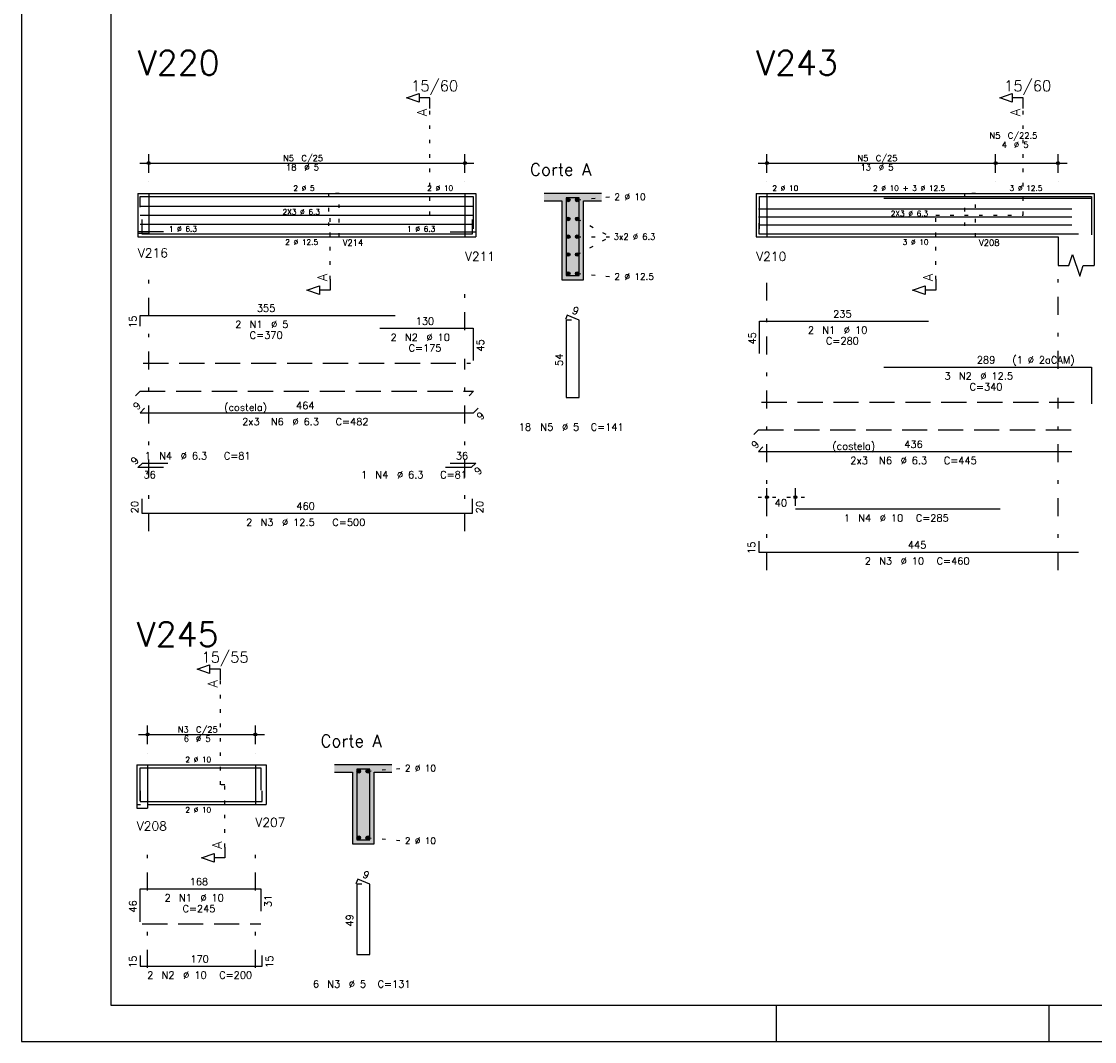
# Model space of a CAD drawing. Extents: x 0 to 84.1, y 0 to 59.4.
# Tile 1 of 8: x 0 to 29.9, y 0 to 28.4. Entities that reach past the tile are written whole.
import ezdxf

# ---------------------------------------------------------------- set-up
doc = ezdxf.new("R2010")
doc.units = 0
doc.header["$MEASUREMENT"] = 0
for name, pattern in [('ESTILO_TQS_0001', [1, 0.7, -0.3]), ('ESTILO_TQS_0002', [0.4, 0.1, -0.3]), ('ESTILO_TQS_0003', [1.5, 0.5, -0.4, 0.1, -0.5])]:
    doc.linetypes.add(name, pattern=pattern)
for name, color, linetype in [('1', 1, 'CONTINUOUS'), ('2', 2, 'CONTINUOUS'), ('4', 4, 'CONTINUOUS'), ('6', 6, 'CONTINUOUS'), ('7', 7, 'CONTINUOUS'), ('9', 9, 'CONTINUOUS')]:
    doc.layers.add(name, color=color, linetype=linetype)
doc.styles.get("Standard").update_dxf_attribs({"font": 'ROMANS.SHX'})

msp = doc.modelspace()

# ---------------------------------------------------------------- linework, layer by layer
at = {"layer": '1', "linetype": 'ESTILO_TQS_0002'}
for p, q in [((11.365, 23.00667), (11.365, 25.97667)), ((27.86913, 23.00667), (27.86913, 25.97667)), ((3.24, 23.60667), (3.54, 23.60667)), ((3.54, 23.60667), (3.54, 22.40667)), ((12.34, 23.60667), (12.34, 22.40667)), ((12.34, 23.60667), (12.64, 23.60667)), ((20.44413, 23.60667), (20.74413, 23.60667)), ((20.74413, 23.60667), (20.74413, 22.40667)), ((15.465, 23.43167), (16.41, 23.51667)), ((8.59, 21.22167), (8.59, 23.00667)), ((8.59, 23.00667), (11.365, 23.00667)), ((25.44413, 21.22167), (25.44413, 23.00667)), ((25.44413, 23.00667), (27.86913, 23.00667)), ((15.465, 22.90207), (16.395, 22.40667)), ((12.34, 22.40667), (12.64, 22.40667)), ((15.465, 21.91127), (16.395, 22.40667)), ((15.465, 22.40667), (16.395, 22.40667)), ((20.44413, 22.40667), (20.74413, 22.40667)), ((15.465, 21.38167), (16.41, 21.29667)), ((20.49413, 15.15667), (21.78413, 15.15667)), ((5.535, 7.15), (5.535, 10.07)), ((3.21, 7.7), (3.51, 7.7)), ((3.51, 7.7), (3.51, 6.6)), ((6.51, 7.7), (6.51, 6.6)), ((6.51, 7.7), (6.81, 7.7)), ((9.635, 7.525), (10.58, 7.61)), ((5.66, 7.15), (5.535, 7.15)), ((5.66, 5.415), (5.66, 7.15)), ((3.21, 6.6), (3.51, 6.6)), ((6.51, 6.6), (6.81, 6.6)), ((9.635, 5.675), (10.58, 5.59))]:
    msp.add_line(p, q, dxfattribs=at)
at = {"layer": '1', "linetype": 'ESTILO_TQS_0001'}
for p, q in [((3.39, 18.88167), (12.49, 18.88167)), ((20.59413, 17.80167), (29.34413, 17.80167)), ((3.36, 3.275), (6.66, 3.275))]:
    msp.add_line(p, q, dxfattribs=at)
at = {"layer": '1', "linetype": 'ESTILO_TQS_0002'}
for points in [[(8.54, 23.60667), (8.54, 22.40667), (8.84, 22.40667), (8.84, 23.60667), (8.54, 23.60667)], [(26.24413, 23.60667), (26.24413, 22.40667), (26.54413, 22.40667), (26.54413, 23.60667), (26.24413, 23.60667)]]:
    msp.add_lwpolyline(points, dxfattribs=at)
at = {"layer": '1', "linetype": 'Continuous'}
for centre in [(15.215, 23.43167), (15.465, 23.43167), (15.215, 22.90207), (15.465, 22.90207), (15.215, 22.40667), (15.465, 22.40667), (15.215, 21.91127), (15.465, 21.91127), (15.215, 21.38167), (15.465, 21.38167), (9.385, 7.525), (9.635, 7.525), (9.385, 5.675), (9.635, 5.675)]:
    msp.add_circle(centre, 0.05, dxfattribs=at)
at = {"layer": '2', "linetype": 'Continuous'}
for p, q in [((0, 59.400002), (0, 0)), ((3.54, 24.18667), (3.54, 24.70667)), ((12.34, 24.18667), (12.34, 24.70667)), ((20.74413, 24.18667), (20.74413, 24.70667)), ((27.10413, 24.18667), (27.10413, 24.70667)), ((27.10413, 24.18667), (27.10413, 24.70667)), ((28.84413, 24.18667), (28.84413, 24.70667)), ((3.29, 24.45667), (12.59, 24.45667)), ((20.49413, 24.45667), (27.35413, 24.45667)), ((26.85413, 24.45667), (29.09413, 24.45667)), ((3.54, 23.93667), (3.54, 23.93667)), ((12.34, 23.93667), (12.34, 23.93667)), ((20.74413, 23.93667), (20.74413, 23.93667)), ((27.10413, 23.93667), (27.10413, 23.93667)), ((27.10413, 23.93667), (27.10413, 23.93667)), ((28.84413, 23.93667), (28.84413, 23.93667)), ((3.24, 23.60667), (3.24, 22.40667)), ((3.24, 23.60667), (3.24, 22.50667)), ((3.24, 23.60667), (3.24, 22.40667)), ((3.24, 23.60667), (3.54, 23.60667)), ((3.54, 23.60667), (12.34, 23.60667)), ((3.54, 23.60667), (3.54, 22.50667)), ((12.34, 23.60667), (12.34, 22.40667)), ((12.34, 23.60667), (12.34, 22.40667)), ((12.34, 23.60667), (12.64, 23.60667)), ((12.64, 23.60667), (12.64, 22.40667)), ((12.64, 23.60667), (12.64, 22.40667)), ((16.14, 23.60667), (14.54, 23.60667)), ((20.44413, 23.60667), (20.44413, 22.40667)), ((20.44413, 23.60667), (20.44413, 22.40667)), ((20.44413, 23.60667), (20.44413, 22.40667)), ((20.44413, 23.60667), (20.74413, 23.60667)), ((20.74413, 23.60667), (28.84413, 23.60667)), ((20.74413, 23.60667), (20.74413, 22.40667)), ((28.84413, 23.60667), (29.84413, 23.60667)), ((29.84413, 23.60667), (29.84413, 22.40667)), ((14.54, 23.40667), (15.04, 23.40667)), ((15.04, 23.40667), (15.04, 21.20667)), ((15.64, 21.20667), (15.64, 23.40667)), ((15.64, 23.40667), (16.14, 23.40667)), ((3.24, 22.50667), (3.54, 22.50667)), ((3.24, 22.40667), (3.54, 22.40667)), ((3.54, 22.40667), (12.34, 22.40667)), ((12.34, 22.40667), (12.64, 22.40667)), ((20.44413, 22.40667), (20.74413, 22.40667)), ((20.74413, 22.40667), (28.84413, 22.40667)), ((28.84413, 22.40667), (28.84413, 21.60667)), ((29.84413, 22.40667), (29.84413, 21.60667)), ((15.04, 21.20667), (15.64, 21.20667)), ((20.74413, 14.91667), (20.74413, 15.40667)), ((21.53413, 14.91667), (21.53413, 15.40667)), ((20.74413, 14.81667), (20.74413, 14.81667)), ((21.53413, 14.81667), (21.53413, 14.81667)), ((3.51, 8.28), (3.51, 8.8)), ((6.51, 8.28), (6.51, 8.8)), ((3.26, 8.55), (6.76, 8.55)), ((3.51, 8.03), (3.51, 8.03)), ((6.51, 8.03), (6.51, 8.03)), ((3.21, 7.7), (3.21, 6.6)), ((3.21, 7.7), (3.21, 6.5)), ((3.21, 7.7), (3.21, 6.6)), ((3.21, 7.7), (3.51, 7.7)), ((3.51, 7.7), (6.51, 7.7)), ((3.51, 7.7), (3.51, 6.5)), ((6.51, 7.7), (6.51, 6.6)), ((6.51, 7.7), (6.51, 6.6)), ((6.51, 7.7), (6.81, 7.7)), ((6.81, 7.7), (6.81, 6.6)), ((6.81, 7.7), (6.81, 6.6)), ((10.31, 7.7), (8.71, 7.7)), ((8.71, 7.5), (9.21, 7.5)), ((9.21, 7.5), (9.21, 5.5)), ((9.81, 5.5), (9.81, 7.5)), ((9.81, 7.5), (10.31, 7.5)), ((3.51, 6.6), (6.51, 6.6)), ((6.51, 6.6), (6.81, 6.6)), ((3.21, 6.5), (3.51, 6.5)), ((9.21, 5.5), (9.81, 5.5)), ((21, 1), (21, 0)), ((28.600006, 0), (28.600006, 1)), ((0, 0), (84.100006, 0))]:
    msp.add_line(p, q, dxfattribs=at)
at = {"layer": '2', "linetype": 'ESTILO_TQS_0003'}
for p, q in [((3.54, 14.20667), (3.54, 21.30667)), ((12.34, 19.80867), (12.34, 21.30667)), ((20.74413, 13.12667), (20.74413, 21.30667)), ((28.84413, 18.72867), (28.84413, 21.30667)), ((12.34, 14.20667), (12.34, 19.00467)), ((28.84413, 13.12667), (28.84413, 17.92467)), ((3.51, 4.202), (3.51, 5.45)), ((6.51, 4.202), (6.51, 5.45)), ((3.51, 2.052), (3.51, 3.398)), ((6.51, 2.052), (6.51, 3.398))]:
    msp.add_line(p, q, dxfattribs=at)
at = {"layer": '2', "linetype": 'Continuous'}
for points in [[(83.100006, 1), (2.5, 1), (2.5, 58.400002), (83.100006, 58.400002), (83.100006, 1)], [(11.365, 25.97667), (11.365, 26.27667), (11.065, 26.27667), (11.065, 26.15667), (10.715, 26.27667), (11.065, 26.39667), (11.065, 26.27667)], [(27.86913, 25.97667), (27.86913, 26.27667), (27.56913, 26.27667), (27.56913, 26.15667), (27.21913, 26.27667), (27.56913, 26.39667), (27.56913, 26.27667)], [(28.84413, 21.60667), (29.14413, 21.60667), (29.24413, 21.90667), (29.44413, 21.30667), (29.54413, 21.60667), (29.84413, 21.60667)], [(8.59, 21.22167), (8.59, 20.92167), (8.29, 20.92167), (8.29, 20.80167), (7.94, 20.92167), (8.29, 21.04167), (8.29, 20.92167)], [(25.44413, 21.22167), (25.44413, 20.92167), (25.14413, 20.92167), (25.14413, 20.80167), (24.79413, 20.92167), (25.14413, 21.04167), (25.14413, 20.92167)], [(5.535, 10.07), (5.535, 10.37), (5.235, 10.37), (5.235, 10.25), (4.885, 10.37), (5.235, 10.49), (5.235, 10.37)], [(5.66, 5.415), (5.66, 5.115), (5.36, 5.115), (5.36, 4.995), (5.01, 5.115), (5.36, 5.235), (5.36, 5.115)]]:
    msp.add_lwpolyline(points, dxfattribs=at)
for centre, radius in [((3.54, 24.45667), 0.041625), ((12.34, 24.45667), 0.041625), ((20.74413, 24.45667), 0.041625), ((27.10413, 24.45667), 0.041625), ((27.10413, 24.45667), 0.041625), ((28.84413, 24.45667), 0.041625), ((3.54, 24.45667), 0.02075), ((12.34, 24.45667), 0.02075), ((20.74413, 24.45667), 0.02075), ((27.10413, 24.45667), 0.02075), ((27.10413, 24.45667), 0.02075), ((28.84413, 24.45667), 0.02075), ((20.74413, 15.15667), 0.04), ((20.74413, 15.15667), 0.02), ((21.53413, 15.15667), 0.04), ((21.53413, 15.15667), 0.02), ((3.51, 8.55), 0.041625), ((3.51, 8.55), 0.02075), ((6.51, 8.55), 0.041625), ((6.51, 8.55), 0.02075)]:
    msp.add_circle(centre, radius, dxfattribs=at)
at = {"layer": '4', "linetype": 'Continuous'}
for p, q in [((3.3, 23.22667), (3.3, 23.52667)), ((3.3, 23.52667), (10.4, 23.52667)), ((9.97, 23.52667), (12.57, 23.52667)), ((12.57, 23.52667), (12.57, 22.62667)), ((20.53413, 22.62667), (20.53413, 23.52667)), ((20.53413, 23.52667), (25.23413, 23.52667)), ((23.99163, 23.52667), (29.77163, 23.52667)), ((23.99163, 23.47667), (29.77163, 23.47667)), ((29.77163, 23.52667), (29.77163, 22.50667)), ((29.77163, 23.47667), (29.77163, 22.45667)), ((3.3, 23.25437), (12.5804, 23.25437)), ((3.3, 23.00667), (12.5804, 23.00667)), ((20.50413, 23.18537), (29.22253, 23.18537)), ((3.3, 22.75897), (12.5804, 22.75897)), ((3.35, 22.88667), (3.35, 22.48667)), ((12.55, 22.48667), (12.55, 22.88667)), ((20.50413, 22.96067), (29.22253, 22.96067)), ((20.50413, 22.73597), (29.22253, 22.73597)), ((20.51413, 22.78667), (20.51413, 22.48667)), ((3.95, 22.54667), (3.24, 22.54667)), ((3.35, 22.48667), (12.55, 22.48667)), ((11.93, 22.54667), (12.64, 22.54667)), ((20.51413, 22.48667), (29.41413, 22.48667)), ((21.53413, 22.48667), (27.23413, 22.48667)), ((3.3, 6.7), (3.3, 7.62)), ((3.3, 7.62), (6.66, 7.62)), ((6.66, 7.62), (6.66, 7)), ((3.3, 6.98), (3.3, 6.68)), ((6.7, 6.68), (6.7, 6.98)), ((3.3, 6.68), (6.7, 6.68))]:
    msp.add_line(p, q, dxfattribs=at)
for points in [[(15.16, 23.48667), (15.16, 21.32667), (15.52, 21.32667), (15.52, 23.48667), (15.16, 23.48667)], [(9.33, 7.58), (9.33, 5.62), (9.69, 5.62), (9.69, 7.58), (9.33, 7.58)]]:
    msp.add_lwpolyline(points, dxfattribs=at)
at = {"layer": '6', "linetype": 'Continuous'}
for p, q in [((3.3, 19.91667), (3.3, 20.21667)), ((3.3, 20.21667), (10.4, 20.21667)), ((15.188338, 20.22667), (15.133893, 20.09769)), ((15.3, 20.08667), (15.16, 20.08667)), ((15.16, 20.08667), (15.16, 17.92667)), ((15.52, 20.08667), (15.188338, 20.22667)), ((15.52, 17.92667), (15.52, 20.08667)), ((20.53413, 19.15667), (20.53413, 20.05667)), ((20.53413, 20.05667), (25.23413, 20.05667)), ((9.97, 19.85667), (12.57, 19.85667)), ((12.57, 19.85667), (12.57, 18.95667)), ((23.99163, 18.77667), (29.77163, 18.77667)), ((29.77163, 18.77667), (29.77163, 17.75667)), ((15.16, 17.92667), (15.52, 17.92667)), ((3.427279, 17.633949), (3.3, 17.50667)), ((12.5804, 17.50667), (12.707679, 17.633949)), ((3.3, 17.50667), (12.5804, 17.50667)), ((20.631409, 16.553949), (20.50413, 16.42667)), ((20.50413, 16.42667), (29.22253, 16.42667)), ((3.24, 15.979391), (3.367279, 16.10667)), ((3.95, 15.979391), (3.24, 15.979391)), ((3.367279, 16.10667), (4.077279, 16.10667)), ((12.512721, 15.979391), (11.802721, 15.979391)), ((11.93, 16.10667), (12.64, 16.10667)), ((12.64, 16.10667), (12.512721, 15.979391)), ((3.35, 15.10667), (3.35, 14.70667)), ((12.55, 14.70667), (12.55, 15.10667)), ((3.35, 14.70667), (12.55, 14.70667)), ((21.53413, 14.82667), (27.23413, 14.82667)), ((20.51413, 13.92667), (20.51413, 13.62667)), ((20.51413, 13.62667), (29.41413, 13.62667)), ((9.358338, 4.52), (9.303893, 4.39102)), ((9.69, 4.38), (9.358338, 4.52)), ((3.3, 3.33), (3.3, 4.25)), ((3.3, 4.25), (6.66, 4.25)), ((6.66, 4.25), (6.66, 3.63)), ((9.47, 4.38), (9.33, 4.38)), ((9.33, 4.38), (9.33, 2.42)), ((9.69, 2.42), (9.69, 4.38)), ((3.3, 2.4), (3.3, 2.1)), ((6.7, 2.1), (6.7, 2.4)), ((9.33, 2.42), (9.69, 2.42)), ((3.3, 2.1), (6.7, 2.1))]:
    msp.add_line(p, q, dxfattribs=at)
at = {"layer": '6', "linetype": 'ESTILO_TQS_0001'}
for p, q in [((3.172721, 17.979391), (3.3, 18.10667)), ((3.3, 18.10667), (12.5804, 18.10667)), ((12.5804, 18.10667), (12.453121, 17.979391)), ((20.376851, 16.899391), (20.50413, 17.02667)), ((20.50413, 17.02667), (29.22253, 17.02667))]:
    msp.add_line(p, q, dxfattribs=at)
at = {"layer": '9', "linetype": 'Continuous'}
for points in [[(14.54, 23.60667), (14.54, 23.40667), (15.04, 23.40667)], [(14.54, 23.60667), (15.04, 23.40667), (16.14, 23.60667)], [(15.04, 23.40667), (15.64, 23.40667), (16.14, 23.60667)], [(15.64, 23.40667), (16.14, 23.40667), (16.14, 23.60667)], [(15.04, 21.20667), (15.64, 21.20667), (15.04, 23.40667)], [(15.64, 21.20667), (15.64, 23.40667), (15.04, 23.40667)], [(15.265, 23.43167), (15.19, 23.474971), (15.168015, 23.448771)], [(15.265, 23.43167), (15.168015, 23.448771), (15.168015, 23.414569)], [(15.265, 23.43167), (15.168015, 23.414569), (15.19, 23.388369)], [(15.265, 23.43167), (15.223682, 23.48091), (15.19, 23.474971)], [(15.265, 23.43167), (15.19, 23.388369), (15.223682, 23.38243)], [(15.265, 23.43167), (15.253302, 23.463809), (15.223682, 23.48091)], [(15.265, 23.43167), (15.223682, 23.38243), (15.253302, 23.399531)], [(15.265, 23.43167), (15.253302, 23.399531), (15.265, 23.43167)], [(15.515, 23.43167), (15.44, 23.474971), (15.418015, 23.448771)], [(15.515, 23.43167), (15.418015, 23.448771), (15.418015, 23.414569)], [(15.515, 23.43167), (15.418015, 23.414569), (15.44, 23.388369)], [(15.515, 23.43167), (15.473682, 23.48091), (15.44, 23.474971)], [(15.515, 23.43167), (15.44, 23.388369), (15.473682, 23.38243)], [(15.515, 23.43167), (15.503302, 23.463809), (15.473682, 23.48091)], [(15.515, 23.43167), (15.473682, 23.38243), (15.503302, 23.399531)], [(15.515, 23.43167), (15.503302, 23.399531), (15.515, 23.43167)], [(15.265, 22.90207), (15.19, 22.945371), (15.168015, 22.919171)], [(15.265, 22.90207), (15.168015, 22.919171), (15.168015, 22.884969)], [(15.265, 22.90207), (15.168015, 22.884969), (15.19, 22.858769)], [(15.265, 22.90207), (15.223682, 22.95131), (15.19, 22.945371)], [(15.265, 22.90207), (15.19, 22.858769), (15.223682, 22.85283)], [(15.265, 22.90207), (15.253302, 22.934209), (15.223682, 22.95131)], [(15.265, 22.90207), (15.223682, 22.85283), (15.253302, 22.869931)], [(15.265, 22.90207), (15.253302, 22.869931), (15.265, 22.90207)], [(15.515, 22.90207), (15.44, 22.945371), (15.418015, 22.919171)], [(15.515, 22.90207), (15.418015, 22.919171), (15.418015, 22.884969)], [(15.515, 22.90207), (15.418015, 22.884969), (15.44, 22.858769)], [(15.515, 22.90207), (15.473682, 22.95131), (15.44, 22.945371)], [(15.515, 22.90207), (15.44, 22.858769), (15.473682, 22.85283)], [(15.515, 22.90207), (15.503302, 22.934209), (15.473682, 22.95131)], [(15.515, 22.90207), (15.473682, 22.85283), (15.503302, 22.869931)], [(15.515, 22.90207), (15.503302, 22.869931), (15.515, 22.90207)], [(15.265, 22.40667), (15.19, 22.449971), (15.168015, 22.423771)], [(15.265, 22.40667), (15.168015, 22.423771), (15.168015, 22.389569)], [(15.265, 22.40667), (15.168015, 22.389569), (15.19, 22.363369)], [(15.265, 22.40667), (15.223682, 22.45591), (15.19, 22.449971)], [(15.265, 22.40667), (15.19, 22.363369), (15.223682, 22.35743)], [(15.265, 22.40667), (15.253302, 22.438809), (15.223682, 22.45591)], [(15.265, 22.40667), (15.223682, 22.35743), (15.253302, 22.374531)], [(15.265, 22.40667), (15.253302, 22.374531), (15.265, 22.40667)], [(15.515, 22.40667), (15.44, 22.449971), (15.418015, 22.423771)], [(15.515, 22.40667), (15.418015, 22.423771), (15.418015, 22.389569)], [(15.515, 22.40667), (15.418015, 22.389569), (15.44, 22.363369)], [(15.515, 22.40667), (15.473682, 22.45591), (15.44, 22.449971)], [(15.515, 22.40667), (15.44, 22.363369), (15.473682, 22.35743)], [(15.515, 22.40667), (15.503302, 22.438809), (15.473682, 22.45591)], [(15.515, 22.40667), (15.473682, 22.35743), (15.503302, 22.374531)], [(15.515, 22.40667), (15.503302, 22.374531), (15.515, 22.40667)], [(15.265, 21.91127), (15.19, 21.954571), (15.168015, 21.928371)], [(15.265, 21.91127), (15.168015, 21.928371), (15.168015, 21.894169)], [(15.265, 21.91127), (15.168015, 21.894169), (15.19, 21.867969)], [(15.265, 21.91127), (15.223682, 21.96051), (15.19, 21.954571)], [(15.265, 21.91127), (15.19, 21.867969), (15.223682, 21.86203)], [(15.265, 21.91127), (15.253302, 21.943409), (15.223682, 21.96051)], [(15.265, 21.91127), (15.223682, 21.86203), (15.253302, 21.879131)], [(15.265, 21.91127), (15.253302, 21.879131), (15.265, 21.91127)], [(15.515, 21.91127), (15.44, 21.954571), (15.418015, 21.928371)], [(15.515, 21.91127), (15.418015, 21.928371), (15.418015, 21.894169)], [(15.515, 21.91127), (15.418015, 21.894169), (15.44, 21.867969)], [(15.515, 21.91127), (15.473682, 21.96051), (15.44, 21.954571)], [(15.515, 21.91127), (15.44, 21.867969), (15.473682, 21.86203)], [(15.515, 21.91127), (15.503302, 21.943409), (15.473682, 21.96051)], [(15.515, 21.91127), (15.473682, 21.86203), (15.503302, 21.879131)], [(15.515, 21.91127), (15.503302, 21.879131), (15.515, 21.91127)], [(15.265, 21.38167), (15.19, 21.424971), (15.168015, 21.398771)], [(15.265, 21.38167), (15.168015, 21.398771), (15.168015, 21.364569)], [(15.265, 21.38167), (15.168015, 21.364569), (15.19, 21.338369)], [(15.265, 21.38167), (15.223682, 21.43091), (15.19, 21.424971)], [(15.265, 21.38167), (15.19, 21.338369), (15.223682, 21.33243)], [(15.265, 21.38167), (15.253302, 21.413809), (15.223682, 21.43091)], [(15.265, 21.38167), (15.223682, 21.33243), (15.253302, 21.349531)], [(15.265, 21.38167), (15.253302, 21.349531), (15.265, 21.38167)], [(15.515, 21.38167), (15.44, 21.424971), (15.418015, 21.398771)], [(15.515, 21.38167), (15.418015, 21.398771), (15.418015, 21.364569)], [(15.515, 21.38167), (15.418015, 21.364569), (15.44, 21.338369)], [(15.515, 21.38167), (15.473682, 21.43091), (15.44, 21.424971)], [(15.515, 21.38167), (15.44, 21.338369), (15.473682, 21.33243)], [(15.515, 21.38167), (15.503302, 21.413809), (15.473682, 21.43091)], [(15.515, 21.38167), (15.473682, 21.33243), (15.503302, 21.349531)], [(15.515, 21.38167), (15.503302, 21.349531), (15.515, 21.38167)], [(8.71, 7.7), (8.71, 7.5), (9.21, 7.5)], [(8.71, 7.7), (9.21, 7.5), (10.31, 7.7)], [(9.21, 7.5), (9.81, 7.5), (10.31, 7.7)], [(9.21, 5.5), (9.81, 5.5), (9.21, 7.5)], [(9.81, 5.5), (9.81, 7.5), (9.21, 7.5)], [(9.435, 7.525), (9.36, 7.568301), (9.338015, 7.542101)], [(9.435, 7.525), (9.338015, 7.542101), (9.338015, 7.507899)], [(9.435, 7.525), (9.338015, 7.507899), (9.36, 7.481699)], [(9.435, 7.525), (9.393682, 7.57424), (9.36, 7.568301)], [(9.435, 7.525), (9.36, 7.481699), (9.393682, 7.47576)], [(9.435, 7.525), (9.423302, 7.557139), (9.393682, 7.57424)], [(9.435, 7.525), (9.393682, 7.47576), (9.423302, 7.492861)], [(9.435, 7.525), (9.423302, 7.492861), (9.435, 7.525)], [(9.685, 7.525), (9.61, 7.568301), (9.588015, 7.542101)], [(9.685, 7.525), (9.588015, 7.542101), (9.588015, 7.507899)], [(9.685, 7.525), (9.588015, 7.507899), (9.61, 7.481699)], [(9.685, 7.525), (9.643682, 7.57424), (9.61, 7.568301)], [(9.685, 7.525), (9.61, 7.481699), (9.643682, 7.47576)], [(9.685, 7.525), (9.673302, 7.557139), (9.643682, 7.57424)], [(9.685, 7.525), (9.643682, 7.47576), (9.673302, 7.492861)], [(9.685, 7.525), (9.673302, 7.492861), (9.685, 7.525)], [(9.81, 7.5), (10.31, 7.5), (10.31, 7.7)], [(9.435, 5.675), (9.36, 5.718301), (9.338015, 5.692101)], [(9.435, 5.675), (9.338015, 5.692101), (9.338015, 5.657899)], [(9.435, 5.675), (9.338015, 5.657899), (9.36, 5.631699)], [(9.435, 5.675), (9.393682, 5.72424), (9.36, 5.718301)], [(9.435, 5.675), (9.36, 5.631699), (9.393682, 5.62576)], [(9.435, 5.675), (9.423302, 5.707139), (9.393682, 5.72424)], [(9.435, 5.675), (9.393682, 5.62576), (9.423302, 5.642861)], [(9.435, 5.675), (9.423302, 5.642861), (9.435, 5.675)], [(9.685, 5.675), (9.61, 5.718301), (9.588015, 5.692101)], [(9.685, 5.675), (9.588015, 5.692101), (9.588015, 5.657899)], [(9.685, 5.675), (9.588015, 5.657899), (9.61, 5.631699)], [(9.685, 5.675), (9.643682, 5.72424), (9.61, 5.718301)], [(9.685, 5.675), (9.61, 5.631699), (9.643682, 5.62576)], [(9.685, 5.675), (9.673302, 5.707139), (9.643682, 5.72424)], [(9.685, 5.675), (9.643682, 5.62576), (9.673302, 5.642861)], [(9.685, 5.675), (9.673302, 5.642861), (9.685, 5.675)]]:
    msp.add_solid(points, dxfattribs=at)

# ---------------------------------------------------------------- texts
at = {"layer": '2', "linetype": 'Continuous'}
for s, height, p in [('15/60', 0.3, (10.84, 26.45667)), ('15/60', 0.3, (27.34413, 26.45667)), ('N5', 0.17, (26.93413, 25.13667)), ('C/22.5', 0.17, (27.44413, 25.13667)), ('4', 0.17, (27.27413, 24.88167)), ('%%c 5', 0.17, (27.61413, 24.88167)), ('N5', 0.17, (7.277, 24.50767)), ('C/25', 0.17, (7.787, 24.50767)), ('N5', 0.17, (23.26113, 24.50767)), ('C/25', 0.17, (23.77113, 24.50767)), ('18', 0.17, (7.362, 24.25267)), ('%%c 5', 0.17, (7.872, 24.25267)), ('Corte A', 0.34, (14.15, 24.10667)), ('13', 0.17, (23.34613, 24.25267)), ('%%c 5', 0.17, (23.85613, 24.25267)), ('2 %%c 5', 0.15, (7.565, 23.68167)), ('2 %%c 10', 0.15, (11.29, 23.68167)), ('2 %%c 10', 0.18, (16.5, 23.42667)), ('2 %%c 10', 0.15, (20.89413, 23.68167)), ('2 %%c 10 + 3 %%c 12.5', 0.15, (23.69413, 23.68167)), ('3 %%c 12.5', 0.15, (27.49413, 23.68167)), ('2X3 %%c 6.3', 0.15, (7.2652, 23.02167)), ('2X3 %%c 6.3', 0.15, (24.18833, 22.97567)), ('1 %%c 6.3', 0.15, (4.1, 22.54667)), ('1 %%c 6.3', 0.15, (10.73, 22.54667)), ('3x2 %%c 6.3', 0.17, (16.48, 22.32167)), ('2 %%c 12.5', 0.15, (7.34, 22.18167)), ('V214', 0.17, (8.94, 22.15667)), ('3 %%c 10', 0.15, (24.51913, 22.18167)), ('V208', 0.17, (26.64413, 22.15667)), ('V216', 0.25, (3.24, 21.83167)), ('V211', 0.25, (12.34, 21.73167)), ('V210', 0.25, (20.44413, 21.73167)), ('2 %%c 12.5', 0.18, (16.5, 21.20667)), ('355', 0.2, (6.55, 20.31667)), ('235', 0.2, (22.58413, 20.15667)), ('2', 0.2, (5.95, 19.86667)), ('N1', 0.2, (6.35, 19.86667)), ('%%c 5', 0.2, (6.95, 19.86667)), ('130', 0.2, (10.97, 19.95667)), ('C=370', 0.2, (6.35, 19.56667)), ('2', 0.2, (10.27, 19.50667)), ('N2', 0.2, (10.67, 19.50667)), ('%%c 10', 0.2, (11.27, 19.50667)), ('2', 0.2, (21.88413, 19.70667)), ('N1', 0.2, (22.28413, 19.70667)), ('%%c 10', 0.2, (22.88413, 19.70667)), ('C=175', 0.2, (10.77, 19.20667)), ('C=280', 0.2, (22.38413, 19.40667)), ('289', 0.2, (26.58163, 18.87667)), ('(1 %%c 2aCAM)', 0.2, (27.57163, 18.87667)), ('3', 0.2, (25.68163, 18.42667)), ('N2', 0.2, (26.08163, 18.42667)), ('%%c 12.5', 0.2, (26.68163, 18.42667)), ('C=340', 0.2, (26.38163, 18.12667)), ('(costela)', 0.2, (5.6402, 17.55667)), ('464', 0.2, (7.6402, 17.60667)), ('2x3', 0.2, (6.1402, 17.15667)), ('N6', 0.2, (6.9402, 17.15667)), ('%%c 6.3', 0.2, (7.5402, 17.15667)), ('C=482', 0.2, (8.7402, 17.15667)), ('18', 0.2, (13.84, 17.00667)), ('N5', 0.2, (14.44, 17.00667)), ('%%c 5', 0.2, (15.04, 17.00667)), ('C=141', 0.2, (15.84, 17.00667)), ('436', 0.2, (24.56333, 16.52667)), ('(costela)', 0.2, (22.56333, 16.47667)), ('1', 0.2, (3.430919, 16.20667)), ('N4', 0.2, (3.830919, 16.20667)), ('%%c 6.3', 0.2, (4.430919, 16.20667)), ('C=81', 0.2, (5.630919, 16.20667)), ('36', 0.2, (12.085, 16.20667)), ('2x3', 0.2, (23.06333, 16.07667)), ('N6', 0.2, (23.86333, 16.07667)), ('%%c 6.3', 0.2, (24.46333, 16.07667)), ('C=445', 0.2, (25.66333, 16.07667)), ('36', 0.2, (3.395, 15.679391)), ('1', 0.2, (9.449081, 15.679391)), ('N4', 0.2, (9.849081, 15.679391)), ('%%c 6.3', 0.2, (10.449081, 15.679391)), ('C=81', 0.2, (11.649081, 15.679391)), ('460', 0.2, (7.65, 14.80667)), ('40', 0.2, (20.95913, 14.89667)), ('1', 0.2, (22.88413, 14.47667)), ('N4', 0.2, (23.28413, 14.47667)), ('%%c 10', 0.2, (23.88413, 14.47667)), ('C=285', 0.2, (24.88413, 14.47667)), ('2', 0.2, (6.25, 14.35667)), ('N3', 0.2, (6.65, 14.35667)), ('%%c 12.5', 0.2, (7.25, 14.35667)), ('C=500', 0.2, (8.65, 14.35667)), ('445', 0.2, (24.66413, 13.72667)), ('2', 0.2, (23.46413, 13.27667)), ('N3', 0.2, (23.86413, 13.27667)), ('%%c 10', 0.2, (24.46413, 13.27667)), ('C=460', 0.2, (25.46413, 13.27667)), ('15/55', 0.3, (5.01, 10.55)), ('N3', 0.17, (4.347, 8.601)), ('C/25', 0.17, (4.857, 8.601)), ('6', 0.17, (4.517, 8.346)), ('%%c 5', 0.17, (4.857, 8.346)), ('Corte A', 0.34, (8.32, 8.2)), ('2 %%c 10', 0.15, (4.56, 7.775)), ('2 %%c 10', 0.18, (10.67, 7.52)), ('2 %%c 10', 0.15, (4.56, 6.375)), ('V208', 0.25, (3.21, 5.875)), ('V207', 0.25, (6.51, 5.975)), ('2 %%c 10', 0.18, (10.67, 5.5)), ('168', 0.2, (4.68, 4.35)), ('2', 0.2, (3.98, 3.9)), ('N1', 0.2, (4.38, 3.9)), ('%%c 10', 0.2, (4.98, 3.9)), ('C=245', 0.2, (4.48, 3.6)), ('170', 0.2, (4.7, 2.2)), ('2', 0.2, (3.5, 1.75)), ('N2', 0.2, (3.9, 1.75)), ('%%c 10', 0.2, (4.5, 1.75)), ('C=200', 0.2, (5.5, 1.75)), ('6', 0.2, (8.11, 1.5)), ('N3', 0.2, (8.51, 1.5)), ('%%c 5', 0.2, (9.11, 1.5)), ('C=131', 0.2, (9.91, 1.5))]:
    msp.add_text(s, height=height, dxfattribs=at).set_placement(p)
for s, height, rotation, p in [('A', 0.272, 90, (11.2834, 25.75907)), ('A', 0.272, 90, (27.78753, 25.75907)), ('A', 0.272, 90, (8.5084, 21.16727)), ('A', 0.272, 90, (25.36253, 21.16727)), ('9', 0.2, 337.11462, (15.300929, 20.287687)), ('15', 0.2, 90, (3.2, 19.86667)), ('45', 0.2, 90, (12.87, 19.20667)), ('45', 0.2, 90, (20.43413, 19.40667)), ('54', 0.2, 90, (15.06, 18.80667)), ('9', 0.2, 45, (3.222218, 17.57031)), ('9', 0.2, 45, (12.785461, 17.287467)), ('9', 0.2, 45, (20.426348, 16.49031)), ('9', 0.2, 45, (3.162218, 16.04303)), ('9', 0.2, 45, (12.717782, 15.760188)), ('20', 0.2, 90, (3.25, 14.70667)), ('20', 0.2, 90, (12.85, 14.70667)), ('15', 0.2, 90, (20.41413, 13.57667)), ('A', 0.272, 90, (5.4534, 9.8524)), ('A', 0.272, 90, (5.5784, 5.3606)), ('9', 0.2, 337.11462, (9.470929, 4.581017)), ('31', 0.2, 90, (6.96, 3.74)), ('46', 0.2, 90, (3.2, 3.59)), ('49', 0.2, 90, (9.23, 3.2)), ('15', 0.2, 90, (3.2, 2.05)), ('15', 0.2, 90, (7, 2.05))]:
    msp.add_text(s, height=height, rotation=rotation, dxfattribs=at).set_placement(p)
at = {"layer": '7', "linetype": 'Continuous'}
for s, p in [('V220', (3.24, 26.90667)), ('V243', (20.44413, 26.90667)), ('V245', (3.21, 11))]:
    msp.add_text(s, height=0.68, dxfattribs=at).set_placement(p)

doc.saveas('drawing.dxf')
